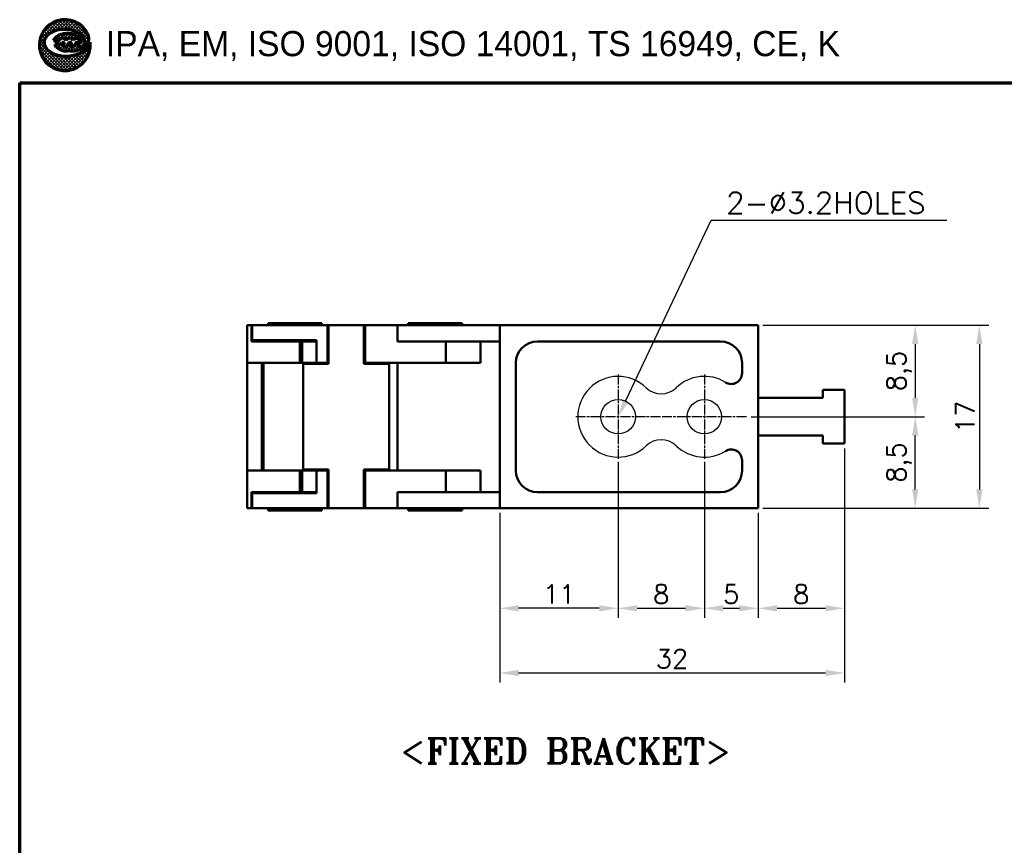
# Model space of a CAD drawing. Header units: millimetres. Extents: x 10 to 277, y 10 to 201.
# Tile 2 of 7: x 10 to 101, y 124 to 201. Entities that reach past the tile are written whole.
import ezdxf

# ---------------------------------------------------------------- set-up
doc = ezdxf.new("R2010")
doc.units = ezdxf.units.MM
doc.header["$LTSCALE"] = 0.3
doc.linetypes.add('CHAIN', pattern=[0.35429999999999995, 0.2362, -0.0295, 0.0591, -0.0295])
for name, color, linetype, lineweight in [('D', 7, 'Continuous', 25), ('경계(ISO)', 7, 'Continuous', 70), ('기호(ISO)', 7, 'Continuous', 25), ('스케치 형상(ISO)', 7, 'Continuous', 25), ('외형선(ISO)', 7, 'Continuous', 50), ('중심 표식(ISO)', 1, 'CHAIN', 25)]:
    doc.layers.add(name, color=color, linetype=linetype, lineweight=lineweight)
doc.layers.add('DIM', color=3, linetype='Continuous')
doc.styles.get("Standard").update_dxf_attribs({"font": 'romans.shx'})
doc.styles.add('주 문자 (ISO)', font='tahoma.ttf')
doc.styles.add('텍스트 스타일108', font='txt')
doc.styles.add('한신치수', font='RomanS.shx')
doc.dimstyles.new('ISO-25', dxfattribs={"dimscale": 0.7, "dimtxt": 2.5, "dimasz": 2.5, "dimexe": 1.25, "dimexo": 0.625, "dimtad": 1, "dimtxsty": 'Standard', "dimcen": 2.5, "dimclrt": 7, "dimadec": 0, "dimazin": 0, "dimtfac": 1, "dimtmove": 0, "dimatfit": 3, "dimfxl": 1, "dimarcsym": 0})
pattern_1 = [(45, (3.333332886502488, 3.333332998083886), (-0.1496709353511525, 0.1496709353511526), []), (135, (3.333332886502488, 3.333332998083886), (-0.1496709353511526, -0.1496709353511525), [])]

# ---------------------------------------------------------------- blocks, each defined once
blk = doc.blocks.new('FIX BRACKET')
at = {"layer": '기호(ISO)', "color": 2, "insert": (-25.48947811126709, 1.857273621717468), "char_height": 3.499999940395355, "attachment_point": 1, "style": '주 문자 (ISO)'}
blk.add_mtext('\\fRomanT|b0|i0;\\H3.5000;<FIXED BRACKET>', dxfattribs=at)
blk = doc.blocks.new('*D193')
at = {"layer": 'Defpoints', "color": 0, "transparency": 16777216}
for p in [(65.56675022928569, 159.7270577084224), (54.5667502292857, 155.1437243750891), (54.5667502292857, 145.8566280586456)]:
    blk.add_point(p, dxfattribs=at)
at = {"layer": 'DIM', "color": 0, "lineweight": -2, "transparency": 16777216}
for p, q in [((65.56675022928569, 159.2895577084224), (65.56675022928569, 144.9816280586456)), ((54.5667502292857, 154.7062243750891), (54.5667502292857, 144.9816280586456)), ((63.81675022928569, 145.8566280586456), (56.3167502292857, 145.8566280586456))]:
    blk.add_line(p, q, dxfattribs=at)
at = {"layer": 'DIM', "color": 0, "transparency": 16777216}
for points in [[(56.3167502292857, 146.1482947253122), (56.3167502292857, 145.5649613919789), (54.5667502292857, 145.8566280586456)], [(63.81675022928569, 146.1482947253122), (63.81675022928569, 145.5649613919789), (65.56675022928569, 145.8566280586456)]]:
    blk.add_solid(points, dxfattribs=at)
at = {"layer": 'DIM', "color": 7, "transparency": 16777216, "insert": (60.06675022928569, 147.1691280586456), "char_height": 1.75, "attachment_point": 5}
blk.add_mtext('11', dxfattribs=at)
blk = doc.blocks.new('*D194')
at = {"layer": 'Defpoints', "color": 0, "transparency": 16777216}
for p in [(65.56675022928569, 159.8937243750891), (73.56675022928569, 159.8937243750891), (73.56675022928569, 145.8566280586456)]:
    blk.add_point(p, dxfattribs=at)
at = {"layer": 'DIM', "color": 0, "lineweight": -2, "transparency": 16777216}
for p, q in [((65.56675022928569, 159.4562243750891), (65.56675022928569, 144.9816280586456)), ((73.56675022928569, 159.4562243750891), (73.56675022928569, 144.9816280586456)), ((67.31675022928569, 145.8566280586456), (71.81675022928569, 145.8566280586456))]:
    blk.add_line(p, q, dxfattribs=at)
at = {"layer": 'DIM', "color": 0, "transparency": 16777216}
for points in [[(67.31675022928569, 146.1482947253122), (67.31675022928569, 145.5649613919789), (65.56675022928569, 145.8566280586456)], [(71.81675022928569, 146.1482947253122), (71.81675022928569, 145.5649613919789), (73.56675022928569, 145.8566280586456)]]:
    blk.add_solid(points, dxfattribs=at)
at = {"layer": 'DIM', "color": 7, "transparency": 16777216, "insert": (69.56675022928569, 147.1691280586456), "char_height": 1.75, "attachment_point": 5}
blk.add_mtext('8', dxfattribs=at)
blk = doc.blocks.new('*D195')
at = {"layer": 'Defpoints', "color": 0, "transparency": 16777216}
for p in [(73.56675022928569, 159.7270577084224), (78.56675022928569, 155.1437243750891), (78.56675022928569, 145.8566280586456)]:
    blk.add_point(p, dxfattribs=at)
at = {"layer": 'DIM', "color": 0, "lineweight": -2, "transparency": 16777216}
for p, q in [((73.56675022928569, 159.2895577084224), (73.56675022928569, 144.9816280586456)), ((78.56675022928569, 154.7062243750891), (78.56675022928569, 144.9816280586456)), ((75.31675022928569, 145.8566280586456), (76.81675022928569, 145.8566280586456))]:
    blk.add_line(p, q, dxfattribs=at)
at = {"layer": 'DIM', "color": 0, "transparency": 16777216}
for points in [[(75.31675022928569, 146.1482947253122), (75.31675022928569, 145.5649613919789), (73.56675022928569, 145.8566280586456)], [(76.81675022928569, 146.1482947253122), (76.81675022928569, 145.5649613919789), (78.56675022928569, 145.8566280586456)]]:
    blk.add_solid(points, dxfattribs=at)
at = {"layer": 'DIM', "color": 7, "transparency": 16777216, "insert": (76.06675022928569, 147.1691280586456), "char_height": 1.75, "attachment_point": 5}
blk.add_mtext('5', dxfattribs=at)
blk = doc.blocks.new('*D196')
at = {"layer": 'Defpoints', "color": 0, "transparency": 16777216}
for p in [(78.56675022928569, 172.1437243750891), (77.48341689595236, 163.6437243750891), (93.14557835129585, 163.6437243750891)]:
    blk.add_point(p, dxfattribs=at)
at = {"layer": 'DIM', "color": 0, "lineweight": -2, "transparency": 16777216}
for p, q in [((79.00425022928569, 172.1437243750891), (94.02057835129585, 172.1437243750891)), ((93.14557835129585, 170.3937243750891), (93.14557835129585, 165.3937243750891)), ((77.92091689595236, 163.6437243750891), (94.02057835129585, 163.6437243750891))]:
    blk.add_line(p, q, dxfattribs=at)
at = {"layer": 'DIM', "color": 0, "transparency": 16777216}
for points in [[(92.85391168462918, 170.3937243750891), (93.43724501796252, 170.3937243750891), (93.14557835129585, 172.1437243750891)], [(92.85391168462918, 165.3937243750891), (93.43724501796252, 165.3937243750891), (93.14557835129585, 163.6437243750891)]]:
    blk.add_solid(points, dxfattribs=at)
at = {"layer": 'DIM', "color": 7, "transparency": 16777216, "insert": (91.66641168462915, 167.8937243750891), "char_height": 1.75, "attachment_point": 5, "rotation": 90}
blk.add_mtext('8,5', dxfattribs=at)
blk = doc.blocks.new('*D197')
at = {"layer": 'Defpoints', "color": 0, "transparency": 16777216}
for p in [(78.56675022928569, 163.6437243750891), (93.14557835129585, 163.6437243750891), (78.56675022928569, 155.1437243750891)]:
    blk.add_point(p, dxfattribs=at)
at = {"layer": 'DIM', "color": 0, "lineweight": -2, "transparency": 16777216}
for p, q in [((79.00425022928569, 163.6437243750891), (94.02057835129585, 163.6437243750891)), ((93.14557835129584, 156.8937243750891), (93.14557835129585, 161.8937243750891)), ((79.00425022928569, 155.1437243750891), (94.02057835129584, 155.1437243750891))]:
    blk.add_line(p, q, dxfattribs=at)
at = {"layer": 'DIM', "color": 0, "transparency": 16777216}
for points in [[(92.85391168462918, 161.8937243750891), (93.43724501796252, 161.8937243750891), (93.14557835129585, 163.6437243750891)], [(92.85391168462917, 156.8937243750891), (93.43724501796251, 156.8937243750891), (93.14557835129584, 155.1437243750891)]]:
    blk.add_solid(points, dxfattribs=at)
at = {"layer": 'DIM', "color": 7, "transparency": 16777216, "insert": (91.66641168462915, 159.3937243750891), "char_height": 1.75, "attachment_point": 5, "rotation": 90}
blk.add_mtext('8,5', dxfattribs=at)
blk = doc.blocks.new('*D198')
at = {"layer": 'Defpoints', "color": 0, "transparency": 16777216}
for p in [(78.56675022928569, 172.1437243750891), (78.56675022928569, 155.1437243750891), (99.10191766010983, 155.1437243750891)]:
    blk.add_point(p, dxfattribs=at)
at = {"layer": 'DIM', "color": 0, "lineweight": -2, "transparency": 16777216}
for p, q in [((79.00425022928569, 172.1437243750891), (99.97691766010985, 172.1437243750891)), ((99.10191766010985, 170.3937243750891), (99.10191766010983, 156.8937243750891)), ((79.00425022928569, 155.1437243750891), (99.97691766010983, 155.1437243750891))]:
    blk.add_line(p, q, dxfattribs=at)
at = {"layer": 'DIM', "color": 0, "transparency": 16777216}
for points in [[(98.81025099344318, 170.3937243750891), (99.39358432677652, 170.3937243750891), (99.10191766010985, 172.1437243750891)], [(98.81025099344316, 156.8937243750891), (99.3935843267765, 156.8937243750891), (99.10191766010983, 155.1437243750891)]]:
    blk.add_solid(points, dxfattribs=at)
at = {"layer": 'DIM', "color": 7, "transparency": 16777216, "insert": (97.78941766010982, 163.6437243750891), "char_height": 1.75, "attachment_point": 5, "rotation": 90}
blk.add_mtext('17', dxfattribs=at)
blk = doc.blocks.new('*D199')
at = {"layer": 'Defpoints', "color": 0, "transparency": 16777216}
for p in [(86.5667502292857, 161.1437243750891), (78.56675022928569, 155.1437243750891), (86.5667502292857, 145.8566280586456)]:
    blk.add_point(p, dxfattribs=at)
at = {"layer": 'DIM', "color": 0, "lineweight": -2, "transparency": 16777216}
for p, q in [((86.5667502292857, 160.7062243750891), (86.5667502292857, 144.9816280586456)), ((78.56675022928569, 154.7062243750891), (78.56675022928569, 144.9816280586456)), ((80.31675022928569, 145.8566280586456), (84.8167502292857, 145.8566280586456))]:
    blk.add_line(p, q, dxfattribs=at)
at = {"layer": 'DIM', "color": 0, "transparency": 16777216}
for points in [[(80.31675022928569, 146.1482947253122), (80.31675022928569, 145.5649613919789), (78.56675022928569, 145.8566280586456)], [(84.8167502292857, 146.1482947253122), (84.8167502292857, 145.5649613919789), (86.5667502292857, 145.8566280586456)]]:
    blk.add_solid(points, dxfattribs=at)
at = {"layer": 'DIM', "color": 7, "transparency": 16777216, "insert": (82.5667502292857, 147.1691280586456), "char_height": 1.75, "attachment_point": 5}
blk.add_mtext('8', dxfattribs=at)
blk = doc.blocks.new('*D200')
at = {"layer": 'Defpoints', "color": 0, "transparency": 16777216}
for p in [(86.5667502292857, 161.1437243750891), (54.5667502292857, 155.1437243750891), (86.5667502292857, 139.8485855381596)]:
    blk.add_point(p, dxfattribs=at)
at = {"layer": 'DIM', "color": 0, "lineweight": -2, "transparency": 16777216}
for p, q in [((86.5667502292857, 160.7062243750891), (86.5667502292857, 138.9735855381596)), ((54.5667502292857, 154.7062243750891), (54.5667502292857, 138.9735855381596)), ((56.3167502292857, 139.8485855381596), (84.8167502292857, 139.8485855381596))]:
    blk.add_line(p, q, dxfattribs=at)
at = {"layer": 'DIM', "color": 0, "transparency": 16777216}
for points in [[(56.3167502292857, 140.1402522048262), (56.3167502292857, 139.5569188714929), (54.5667502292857, 139.8485855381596)], [(84.8167502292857, 140.1402522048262), (84.8167502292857, 139.5569188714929), (86.5667502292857, 139.8485855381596)]]:
    blk.add_solid(points, dxfattribs=at)
at = {"layer": 'DIM', "color": 7, "transparency": 16777216, "insert": (70.5667502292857, 141.1610855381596), "char_height": 1.75, "attachment_point": 5}
blk.add_mtext('32', dxfattribs=at)

msp = doc.modelspace()

# ---------------------------------------------------------------- hatches: boundary and pattern name
at = {"layer": '경계(ISO)', "lineweight": 25}
h = msp.add_hatch(dxfattribs=at)
h.set_pattern_fill('ANSI37', color=256, scale=1.693333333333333, style=0)
h.set_pattern_definition(pattern_1)
edge = h.paths.add_edge_path()
edge.add_line((16.54031520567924, 198.421760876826), (16.53238017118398, 198.4138258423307))
edge.add_arc((15.43426188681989, 198.6206174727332), 1.117419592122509, 308.7112019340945, 349.3352671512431, ccw=False)
edge.add_arc((14.42298511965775, 199.8823915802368), 2.734439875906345, 285.46382553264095, 308.7112019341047, ccw=False)
edge.add_arc((14.28842020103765, 200.3688093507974), 3.239127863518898, 262.9720148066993, 285.4638255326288, ccw=False)
edge.add_arc((14.2080525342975, 199.7168997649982), 2.58228307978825, 233.28355094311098, 262.9720148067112, ccw=False)
edge.add_arc((13.27606561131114, 198.4672922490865), 1.023399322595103, 191.6245673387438, 233.2835509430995, ccw=False)
edge.add_arc((13.01811213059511, 198.4142267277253), 0.7600441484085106, 142.7466208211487, 191.6245673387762, ccw=False)
edge.add_arc((13.76174314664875, 197.8486873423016), 1.694293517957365, 113.76810811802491, 142.7466208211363, ccw=False)
edge.add_arc((14.09637483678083, 197.0888305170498), 2.524571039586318, 96.1155883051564, 113.76810811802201, ccw=False)
edge.add_arc((14.14348762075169, 196.6491173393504), 2.966800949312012, 76.12566468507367, 96.115588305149, ccw=False)
edge.add_arc((14.37089849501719, 197.5698103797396), 2.018438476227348, 46.815064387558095, 76.1256646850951, ccw=False)
edge.add_arc((15.14085383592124, 198.3901616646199), 0.8933573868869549, 0.5476667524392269, 46.81506438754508, ccw=False)
edge.add_arc((15.65221179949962, 198.3950496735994), 0.3819760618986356, -90, 0.5476667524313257, ccw=False)
edge.add_line((15.65221179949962, 198.0130736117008), (15.35577163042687, 198.0130736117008))
edge.add_line((15.35577163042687, 198.0130736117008), (15.49225487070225, 198.2000407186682))
edge.add_arc((15.34356364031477, 198.2575534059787), 0.1594264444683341, 338.8538918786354, 505.8085891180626)
edge.add_line((15.21169169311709, 198.3471445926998), (14.98473049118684, 198.0130736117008))
edge.add_line((14.98473049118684, 198.0130736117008), (14.68829032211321, 198.0130736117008))
edge.add_line((14.68829032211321, 198.0130736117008), (14.82477356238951, 198.2000407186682))
edge.add_arc((14.67425327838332, 198.2540117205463), 0.1599037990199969, 340.274045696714, 505.808589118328)
edge.add_line((14.54198648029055, 198.3438711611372), (14.317249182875, 198.0130736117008))
edge.add_line((14.317249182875, 198.0130736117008), (13.99528395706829, 198.0130736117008))
edge.add_line((13.99528395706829, 198.0130736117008), (14.14927428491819, 198.2240235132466))
edge.add_arc((14.01001725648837, 198.2456384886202), 0.1409245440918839, 351.1771591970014, 476.5650511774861)
edge.add_arc((13.67984426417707, 198.5720474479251), 0.3339370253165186, 270.5301886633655, 323.1301023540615, ccw=False)
edge.add_line((13.68293431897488, 198.2381247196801), (13.27576471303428, 198.2362408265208))
edge.add_arc((13.59345709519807, 198.2266028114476), 0.3178385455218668, 178.2623182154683, 231.3171514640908)
edge.add_arc((14.67868510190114, 199.5820201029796), 2.054178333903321, 231.3171514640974, 242.4725885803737)
edge.add_arc((14.34652470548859, 198.9446905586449), 1.33548543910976, 242.4725885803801, 275.756318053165)
edge.add_arc((14.5783309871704, 196.6451641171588), 0.9756952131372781, 86.25628827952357, 95.7563180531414, ccw=False)
edge.add_arc((14.79499037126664, 199.9563157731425), 2.342537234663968, 266.2562882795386, 298.2348941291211)
edge.add_arc((15.44098924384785, 198.7532928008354), 0.9770414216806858, 298.2348941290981, 385.769475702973)
edge.add_arc((14.19214356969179, 198.1503978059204), 2.363799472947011, 25.76947570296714, 366.5920624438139)
h = msp.add_hatch(dxfattribs=at)
h.set_pattern_fill('ANSI37', color=256, scale=1.693333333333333, style=0)
h.set_pattern_definition(pattern_1)
edge = h.paths.add_edge_path()
edge.add_line((15.41793356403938, 198.9553580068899), (15.2411215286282, 199.056648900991))
edge.add_line((15.2411215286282, 199.056648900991), (15.03474968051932, 199.1364233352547))
edge.add_line((15.03474968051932, 199.1364233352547), (14.80677515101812, 199.1914760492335))
edge.add_line((14.80677515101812, 199.1914760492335), (14.56490056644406, 199.2202229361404))
edge.add_line((14.56490056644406, 199.2202229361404), (14.31795731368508, 199.2212469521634))
edge.add_line((14.31795731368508, 199.2212469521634), (14.07556164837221, 199.1946394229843))
edge.add_line((14.07556164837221, 199.1946394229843), (13.8461841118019, 199.1414113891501))
edge.add_line((13.8461841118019, 199.1414113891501), (13.63856662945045, 199.0636308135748))
edge.add_line((13.63856662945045, 199.0636308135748), (13.45874067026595, 198.9636425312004))
edge.add_line((13.45874067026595, 198.9636425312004), (13.31486212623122, 198.8454959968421))
edge.add_line((13.31486212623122, 198.8454959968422), (13.21150508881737, 198.7133220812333))
edge.add_line((13.21150508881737, 198.7133220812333), (13.15254933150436, 198.5720599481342))
edge.add_line((13.15254933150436, 198.5720599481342), (13.54092836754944, 198.5720599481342))
edge.add_arc((13.5409283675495, 198.7781939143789), 0.2061339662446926, 270, 320.7035197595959)
edge.add_arc((13.97331862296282, 198.4792996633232), 0.3206180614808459, 103.32792332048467, 148.3279233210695, ccw=False)
edge.add_arc((13.97303541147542, 198.4804951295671), 0.3193895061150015, 18.736508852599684, 103.32792332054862, ccw=False)
edge.add_arc((14.63789858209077, 198.3865393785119), 0.4122679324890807, 106.526616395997, 151.5266163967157, ccw=False)
edge.add_arc((14.6203805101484, 198.4455786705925), 0.3506844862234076, 23.55147854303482, 106.5266163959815, ccw=False)
edge.add_line((14.9418534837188, 198.5857026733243), (14.9451716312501, 198.5890208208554))
edge.add_arc((15.26913994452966, 198.4061942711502), 0.3719959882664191, 62.412483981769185, 150.5624563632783, ccw=False)
edge.add_arc((15.23817003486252, 198.3469228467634), 0.4388707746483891, 8.858454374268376, 62.41248398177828, ccw=False)
edge.add_arc((15.69758719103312, 198.4185243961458), 0.02609256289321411, 188.8584543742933, 372.6514405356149)
edge.add_line((15.72304624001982, 198.4242391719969), (15.71469204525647, 198.5611452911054))
edge.add_line((15.71469204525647, 198.5611452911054), (15.65927072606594, 198.7028300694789))
edge.add_line((15.65927072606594, 198.7028300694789), (15.58382055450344, 198.8031247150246))
edge.add_line((15.58382055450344, 198.8031247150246), (15.50670053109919, 198.8802447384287))
edge.add_line((15.50670053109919, 198.8802447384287), (15.41793356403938, 198.9553580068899))

# ---------------------------------------------------------------- linework, layer by layer
at = {"color": 7}
for p, q in [((14.94185348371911, 198.5857026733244), (14.94517163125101, 198.5890208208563)), ((15.58382055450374, 198.8031247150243), (15.5067005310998, 198.8802447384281)), ((16.53238017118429, 198.4138258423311), (16.54031520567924, 198.4217608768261)), ((16.53865537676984, 198.4357577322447), (16.53662326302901, 198.4377898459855))]:
    msp.add_line(p, q, dxfattribs=at)
for centre in [(65.56675022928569, 163.6437243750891), (73.56675022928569, 163.6437243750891)]:
    msp.add_circle(centre, 1.6)
for centre, radius, start, end in [((65.56675022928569, 163.6437243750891), 3.75, 45.92079015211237, 314.0792098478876), ((73.56675022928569, 163.6437243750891), 3.75, 58.24313614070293, 134.0792098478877), ((69.56675022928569, 167.7744022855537), 2, 225.9207901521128, 314.0792098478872), ((69.56675022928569, 159.5130464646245), 2, 45.92079015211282, 134.0792098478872), ((73.56675022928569, 163.6437243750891), 3.75, 225.9207901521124, 301.7568638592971)]:
    msp.add_arc(centre, radius, start, end)
at = {"layer": 'D', "color": 7}
for p, q in [((13.21150508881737, 198.7133220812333), (13.15254933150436, 198.5720599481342)), ((13.15254933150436, 198.5720599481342), (13.54092836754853, 198.5720599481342)), ((13.31486212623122, 198.8454959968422), (13.21150508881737, 198.7133220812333)), ((13.45874067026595, 198.9636425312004), (13.31486212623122, 198.8454959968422)), ((13.63856662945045, 199.0636308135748), (13.45874067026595, 198.9636425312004)), ((13.8461841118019, 199.1414113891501), (13.63856662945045, 199.0636308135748)), ((14.07556164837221, 199.1946394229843), (13.8461841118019, 199.1414113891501)), ((14.31795731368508, 199.2212469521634), (14.07556164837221, 199.1946394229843)), ((14.56490056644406, 199.2202229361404), (14.31795731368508, 199.2212469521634)), ((14.80677515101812, 199.1914760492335), (14.56490056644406, 199.2202229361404)), ((15.03474968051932, 199.1364233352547), (14.80677515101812, 199.1914760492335)), ((15.2411215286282, 199.056648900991), (15.03474968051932, 199.1364233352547)), ((15.41793356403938, 198.9553580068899), (15.2411215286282, 199.056648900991)), ((15.55926608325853, 198.8357645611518), (15.41793356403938, 198.9553580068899)), ((15.65927072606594, 198.7028300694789), (15.55926608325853, 198.8357645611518)), ((15.71469204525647, 198.5611452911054), (15.65927072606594, 198.7028300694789)), ((15.72355220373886, 198.4159475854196), (15.71469204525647, 198.5611452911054)), ((13.27576471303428, 198.2362408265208), (13.67984426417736, 198.2381104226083)), ((14.1492742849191, 198.2240235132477), (13.99528395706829, 198.0130736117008)), ((13.99528395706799, 198.0130736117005), (14.14831942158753, 198.2227154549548)), ((13.99528395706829, 198.0130736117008), (14.317249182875, 198.0130736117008)), ((13.99528395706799, 198.0130736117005), (14.31724918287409, 198.0130736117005)), ((14.31724918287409, 198.0130736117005), (14.54198648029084, 198.3438711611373)), ((14.317249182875, 198.0130736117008), (14.54198648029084, 198.3438711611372)), ((14.82477356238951, 198.2000407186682), (14.68829032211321, 198.0130736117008)), ((14.68829032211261, 198.0130736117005), (14.8247735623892, 198.2000407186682)), ((14.68829032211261, 198.0130736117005), (14.98473049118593, 198.0130736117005)), ((14.68829032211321, 198.0130736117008), (14.98473049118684, 198.0130736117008)), ((14.98473049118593, 198.0130736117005), (15.21169169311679, 198.3471445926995)), ((14.98473049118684, 198.0130736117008), (15.21169169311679, 198.3471445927)), ((15.49225487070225, 198.2000407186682), (15.35577163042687, 198.0130736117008)), ((15.35577163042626, 198.0130736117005), (15.49225487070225, 198.2000407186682)), ((15.35577163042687, 198.0130736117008), (15.65221179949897, 198.0130736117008)), ((15.35577163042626, 198.0130736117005), (15.65221179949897, 198.0130736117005))]:
    msp.add_line(p, q, dxfattribs=at)
for centre, radius, start, end in [((14.19214356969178, 198.1503978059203), 2.363799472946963, 25.76947570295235, 187.1352691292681), ((13.76174314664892, 197.8486873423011), 1.694293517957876, 113.7681081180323, 142.7466208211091), ((14.09637483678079, 197.0888305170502), 2.524571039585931, 96.11558830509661, 113.7681081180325), ((14.14348762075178, 196.6491173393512), 2.966800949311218, 76.12566468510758, 96.1155883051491), ((14.37089849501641, 197.569810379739), 2.018438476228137, 46.81506438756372, 76.12566468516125), ((13.01811213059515, 198.414226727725), 0.7600441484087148, 142.7466208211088, 191.6245673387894), ((13.54092836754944, 198.7781939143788), 0.2061339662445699, 269.9999999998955, 320.7035197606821), ((13.97331862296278, 198.4792996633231), 0.3206180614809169, 103.327923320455, 148.3279233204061), ((13.97303541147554, 198.4804951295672), 0.3193895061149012, 18.73650885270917, 103.3279233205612), ((14.01001725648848, 198.2456384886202), 0.1409245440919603, 351.1771591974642, 116.5650511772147), ((14.63789858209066, 198.3865393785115), 0.4122679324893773, 106.5266163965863, 151.5266163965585), ((14.62038051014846, 198.4455786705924), 0.350684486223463, 23.08634033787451, 106.5266163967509), ((14.67425327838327, 198.2540117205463), 0.1599037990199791, 340.2740456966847, 145.808589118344), ((15.2691399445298, 198.4061942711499), 0.3719959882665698, 62.41248398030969, 152.4124839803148), ((15.24703609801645, 198.3463778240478), 0.3853332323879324, 142.8269931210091, 142.9647006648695), ((15.24703609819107, 198.3463778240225), 0.3853332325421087, 142.0988733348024, 142.8269931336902), ((15.34356364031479, 198.2575534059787), 0.1594264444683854, 338.8538918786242, 145.8085891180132), ((15.23817003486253, 198.3469228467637), 0.4388707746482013, 8.858454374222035, 62.41248398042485), ((15.65221179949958, 198.3950496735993), 0.3819760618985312, 269.9999999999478, 0.5476667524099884), ((15.69758719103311, 198.4185243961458), 0.02609256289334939, 188.8584543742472, 354.3324300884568), ((15.14085383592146, 198.3901616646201), 0.8933573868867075, 0.5476667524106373, 46.81506438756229), ((15.44098924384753, 198.7532928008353), 0.9770414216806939, 298.2348941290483, 25.76947570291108), ((15.43426188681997, 198.6206174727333), 1.117419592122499, 308.7112019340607, 350.9063464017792), ((13.27606561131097, 198.4672922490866), 1.023399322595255, 191.6245673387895, 233.2835509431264), ((14.20805253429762, 199.7168997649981), 2.58228307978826, 233.2835509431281, 262.9720148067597), ((13.59345709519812, 198.2266028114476), 0.3178385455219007, 178.2623182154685, 231.3171514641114), ((14.67868510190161, 199.5820201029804), 2.054178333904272, 231.317151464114, 242.4725885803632), ((13.67984426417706, 198.5720474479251), 0.3339370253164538, 270, 323.1301023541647), ((14.34652470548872, 198.9446905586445), 1.335485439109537, 242.4725885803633, 275.7563180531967), ((14.57833098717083, 196.6451641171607), 0.975695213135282, 86.25628827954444, 95.75631805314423), ((14.79499037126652, 199.9563157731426), 2.342537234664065, 266.2562882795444, 298.2348941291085), ((14.42298511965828, 199.8823915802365), 2.734439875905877, 285.4638255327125, 308.7112019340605), ((15.22703730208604, 198.336719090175), 0.01855205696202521, 137.4026501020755, 145.8085891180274), ((14.28842020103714, 200.3688093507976), 3.239127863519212, 262.9720148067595, 285.4638255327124)]:
    msp.add_arc(centre, radius, start, end, dxfattribs=at)
at = {"layer": '경계(ISO)'}
for p, q in [((13.21150508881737, 198.7133220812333), (13.15254933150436, 198.5720599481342)), ((13.15254933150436, 198.5720599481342), (13.54092836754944, 198.5720599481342)), ((13.31486212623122, 198.8454959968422), (13.21150508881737, 198.7133220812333)), ((13.45874067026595, 198.9636425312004), (13.31486212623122, 198.8454959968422)), ((13.63856662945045, 199.0636308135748), (13.45874067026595, 198.9636425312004)), ((13.8461841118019, 199.1414113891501), (13.63856662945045, 199.0636308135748)), ((14.07556164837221, 199.1946394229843), (13.8461841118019, 199.1414113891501)), ((14.31795731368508, 199.2212469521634), (14.07556164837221, 199.1946394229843)), ((14.56490056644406, 199.2202229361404), (14.31795731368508, 199.2212469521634)), ((14.80677515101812, 199.1914760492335), (14.56490056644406, 199.2202229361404)), ((15.03474968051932, 199.1364233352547), (14.80677515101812, 199.1914760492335)), ((14.94185348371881, 198.5857026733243), (14.9451716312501, 198.5890208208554)), ((15.2411215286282, 199.056648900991), (15.03474968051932, 199.1364233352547)), ((15.41793356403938, 198.9553580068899), (15.2411215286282, 199.056648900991)), ((15.50670053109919, 198.8802447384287), (15.41793356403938, 198.9553580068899)), ((15.58382055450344, 198.8031247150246), (15.50670053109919, 198.8802447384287)), ((15.65927072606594, 198.7028300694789), (15.58382055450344, 198.8031247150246)), ((15.71469204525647, 198.5611452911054), (15.65927072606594, 198.7028300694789)), ((15.72304624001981, 198.4242391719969), (15.71469204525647, 198.5611452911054)), ((16.54031520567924, 198.421760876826), (16.53238017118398, 198.4138258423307)), ((13.68293431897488, 198.2381247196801), (13.27576471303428, 198.2362408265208)), ((13.99528395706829, 198.0130736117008), (14.14927428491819, 198.2240235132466)), ((14.317249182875, 198.0130736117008), (13.99528395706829, 198.0130736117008)), ((14.54198648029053, 198.3438711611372), (14.317249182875, 198.0130736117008)), ((14.68829032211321, 198.0130736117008), (14.82477356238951, 198.2000407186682)), ((14.98473049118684, 198.0130736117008), (14.68829032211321, 198.0130736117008)), ((15.21169169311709, 198.3471445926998), (14.98473049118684, 198.0130736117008)), ((15.35577163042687, 198.0130736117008), (15.49225487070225, 198.2000407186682)), ((15.65221179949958, 198.0130736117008), (15.35577163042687, 198.0130736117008)), ((9.999999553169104, 194.6666663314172), (129.9999995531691, 194.6666663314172)), ((9.999999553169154, 9.999999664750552), (9.999999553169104, 194.6666663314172))]:
    msp.add_line(p, q, dxfattribs=at)
for centre, radius, start, end in [((14.19214356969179, 198.1503978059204), 2.363799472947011, 25.7694757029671, 187.135269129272), ((13.76174314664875, 197.8486873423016), 1.694293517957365, 113.7681081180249, 142.7466208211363), ((14.09637483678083, 197.0888305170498), 2.524571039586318, 96.11558830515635, 113.7681081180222), ((14.14348762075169, 196.6491173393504), 2.966800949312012, 76.12566468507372, 96.11558830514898), ((14.37089849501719, 197.5698103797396), 2.018438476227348, 46.81506438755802, 76.12566468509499), ((14.19214356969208, 198.1503978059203), 2.363799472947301, 187.1352691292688, 6.592062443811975), ((13.01811213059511, 198.4142267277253), 0.7600441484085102, 142.7466208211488, 191.6245673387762), ((13.5409283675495, 198.7781939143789), 0.2061339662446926, 270, 320.7035197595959), ((13.97331862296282, 198.4792996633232), 0.3206180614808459, 103.3279233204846, 148.3279233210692), ((13.97303541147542, 198.4804951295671), 0.3193895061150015, 18.73650885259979, 103.3279233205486), ((14.01001725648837, 198.2456384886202), 0.140924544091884, 351.1771591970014, 116.5650511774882), ((14.63789858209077, 198.3865393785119), 0.4122679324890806, 106.526616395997, 151.5266163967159), ((14.6203805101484, 198.4455786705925), 0.3506844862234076, 23.5514785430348, 106.5266163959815), ((14.67425327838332, 198.2540117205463), 0.1599037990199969, 340.274045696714, 145.808589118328), ((15.26913994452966, 198.4061942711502), 0.3719959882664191, 62.41248398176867, 150.5624563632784), ((15.34356364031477, 198.2575534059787), 0.1594264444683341, 338.8538918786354, 145.8085891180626), ((15.23817003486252, 198.3469228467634), 0.4388707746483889, 8.858454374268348, 62.41248398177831), ((15.65221179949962, 198.3950496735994), 0.3819760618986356, 270, 0.5476667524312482), ((15.69758719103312, 198.4185243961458), 0.02609256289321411, 188.8584543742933, 12.65144053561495), ((15.14085383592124, 198.3901616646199), 0.8933573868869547, 0.5476667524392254, 46.81506438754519), ((15.44098924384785, 198.7532928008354), 0.9770414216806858, 298.2348941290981, 25.769475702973), ((15.43426188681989, 198.6206174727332), 1.117419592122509, 308.7112019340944, 349.3352671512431), ((13.27606561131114, 198.4672922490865), 1.023399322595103, 191.6245673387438, 233.2835509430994), ((14.2080525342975, 199.7168997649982), 2.58228307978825, 233.283550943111, 262.972014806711), ((13.59345709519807, 198.2266028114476), 0.3178385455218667, 178.2623182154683, 231.3171514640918), ((14.67868510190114, 199.5820201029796), 2.054178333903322, 231.3171514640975, 242.4725885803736), ((13.67984426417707, 198.5720474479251), 0.3339370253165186, 270.5301886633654, 323.1301023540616), ((14.34652470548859, 198.9446905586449), 1.33548543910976, 242.4725885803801, 275.7563180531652), ((14.5783309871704, 196.6451641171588), 0.9756952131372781, 86.25628827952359, 95.7563180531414), ((14.79499037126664, 199.9563157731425), 2.342537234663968, 266.2562882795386, 298.2348941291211), ((14.42298511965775, 199.8823915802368), 2.734439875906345, 285.4638255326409, 308.7112019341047), ((14.28842020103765, 200.3688093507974), 3.239127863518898, 262.9720148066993, 285.4638255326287)]:
    msp.add_arc(centre, radius, start, end, dxfattribs=at)
at = {"layer": '기호(ISO)', "color": 3, "lineweight": 25}
msp.add_lwpolyline([(66.27981320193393, 165.1501502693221), (74.21315034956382, 181.9102191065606), (96.0702940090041, 181.9102191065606)], dxfattribs=at)
msp.add_solid([(66.53088418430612, 165.0313064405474), (65.5667502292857, 163.6437243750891), (66.02874221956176, 165.2689940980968)], dxfattribs=at)
at = {"layer": '스케치 형상(ISO)', "lineweight": 50}
for p, q in [((58.06675022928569, 170.6437243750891), (75.06675022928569, 170.6437243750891)), ((56.0667502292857, 158.6437243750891), (56.0667502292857, 168.6437243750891)), ((77.06675022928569, 168.6437243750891), (77.06675022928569, 167.68259798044)), ((77.06675022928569, 159.6048507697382), (77.06675022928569, 158.6437243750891)), ((75.0667502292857, 156.6437243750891), (58.0667502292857, 156.6437243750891))]:
    msp.add_line(p, q, dxfattribs=at)
for centre, radius, start, end in [((58.06675022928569, 168.6437243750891), 1.999999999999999, 90, 180), ((75.0667502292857, 168.6437243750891), 2, 0, 90), ((76.06675022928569, 167.68259798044), 1.000000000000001, 238.2431361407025, 0), ((76.06675022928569, 159.6048507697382), 1.000000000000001, 0, 121.7568638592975), ((58.06675022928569, 158.6437243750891), 1.999999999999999, 180, 270), ((75.0667502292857, 158.6437243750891), 1.999999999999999, 270, 0)]:
    msp.add_arc(centre, radius, start, end, dxfattribs=at)
at = {"layer": '외형선(ISO)'}
for p, q in [((31.53054311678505, 172.1437243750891), (31.11816647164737, 172.1437243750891)), ((31.11816647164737, 168.6437243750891), (31.11816647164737, 172.1437243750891)), ((31.53054311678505, 172.1437243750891), (31.57693268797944, 172.1437243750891)), ((31.53054311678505, 170.6437243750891), (31.53054311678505, 172.1437243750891)), ((31.57693268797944, 172.1437243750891), (31.57693268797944, 170.6437243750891)), ((31.57693268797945, 172.1437243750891), (35.5667502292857, 172.1437243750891)), ((33.0667502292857, 172.3437243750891), (38.0667502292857, 172.3437243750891)), ((33.0667502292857, 172.1437243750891), (33.0667502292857, 172.3437243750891)), ((38.5667502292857, 172.1437243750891), (35.5667502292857, 172.1437243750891)), ((38.0667502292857, 172.1437243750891), (38.0667502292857, 172.3437243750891)), ((38.5667502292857, 172.1437243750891), (38.66675022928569, 172.1437243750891)), ((38.5667502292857, 168.6437243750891), (38.5667502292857, 172.1437243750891)), ((41.96675022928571, 172.1437243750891), (38.66675022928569, 172.1437243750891)), ((38.6667502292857, 171.2937243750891), (38.6667502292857, 172.1437243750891)), ((41.96675022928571, 172.1437243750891), (41.96675022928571, 171.2937243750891)), ((41.96675022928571, 172.1437243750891), (42.0667502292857, 172.1437243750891)), ((45.0667502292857, 172.1437243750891), (42.0667502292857, 172.1437243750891)), ((42.0667502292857, 172.1437243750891), (42.0667502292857, 168.6437243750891)), ((45.0667502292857, 170.6437243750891), (45.0667502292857, 172.1437243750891)), ((45.0667502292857, 172.1437243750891), (48.5667502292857, 172.1437243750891)), ((46.0667502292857, 172.3437243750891), (51.0667502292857, 172.3437243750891)), ((46.0667502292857, 172.1437243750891), (46.0667502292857, 172.3437243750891)), ((54.5667502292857, 172.1437243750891), (48.5667502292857, 172.1437243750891)), ((51.0667502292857, 172.1437243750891), (51.0667502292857, 172.3437243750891)), ((78.56675022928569, 172.1437243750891), (54.5667502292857, 172.1437243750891)), ((54.5667502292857, 155.1437243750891), (54.5667502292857, 172.1437243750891)), ((78.56675022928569, 172.1437243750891), (78.56675022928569, 155.1437243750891)), ((38.66675022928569, 171.2937243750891), (38.66675022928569, 168.5437243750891)), ((41.96675022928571, 168.5437243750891), (41.96675022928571, 171.2937243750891)), ((35.01984440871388, 170.6437243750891), (31.53054311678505, 170.6437243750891)), ((35.5667502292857, 170.7437243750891), (31.57693268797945, 170.7437243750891)), ((32.5779651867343, 170.6437243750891), (32.5779651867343, 170.7437243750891)), ((32.62435475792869, 170.6437243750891), (32.62435475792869, 170.7437243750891)), ((33.0667502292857, 170.6437243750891), (33.0667502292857, 170.7437243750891)), ((35.01984440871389, 170.6437243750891), (36.02239707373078, 170.6437243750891)), ((35.5667502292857, 170.7437243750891), (37.56675022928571, 170.7437243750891)), ((36.02239707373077, 168.6437243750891), (36.02239707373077, 170.6437243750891)), ((36.02239707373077, 170.6437243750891), (36.22090209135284, 170.6437243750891)), ((37.5667502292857, 170.6437243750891), (36.22090209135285, 170.6437243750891)), ((36.22090209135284, 170.6437243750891), (36.22090209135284, 168.6437243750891)), ((37.56675022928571, 170.7437243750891), (37.5667502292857, 168.6437243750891)), ((38.66675022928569, 170.7437243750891), (38.5667502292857, 170.7437243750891)), ((38.66675022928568, 170.6437243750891), (38.5667502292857, 170.6437243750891)), ((48.5667502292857, 170.6437243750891), (45.0667502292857, 170.6437243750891)), ((48.5667502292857, 170.6437243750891), (54.5667502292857, 170.6437243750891)), ((49.5667502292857, 168.6437243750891), (49.5667502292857, 170.6437243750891)), ((52.79536702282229, 170.6437243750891), (52.79536702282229, 168.6437243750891)), ((31.11816647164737, 168.6437243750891), (35.01984440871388, 168.6437243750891)), ((31.11816647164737, 158.6437243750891), (31.11816647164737, 168.6437243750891)), ((32.46809595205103, 158.6437243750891), (32.46809595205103, 168.6437243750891)), ((32.62435475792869, 158.6437243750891), (32.62435475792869, 168.6437243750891)), ((36.02239707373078, 168.6437243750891), (35.01984440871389, 168.6437243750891)), ((36.22090209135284, 168.6437243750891), (36.02239707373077, 168.6437243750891)), ((36.22090209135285, 168.6437243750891), (37.5667502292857, 168.6437243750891)), ((38.66675022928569, 168.5437243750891), (36.3167502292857, 168.5437243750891)), ((36.3167502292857, 158.7437243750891), (36.3167502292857, 168.5437243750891)), ((37.5667502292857, 168.6437243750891), (38.5667502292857, 168.6437243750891)), ((37.5667502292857, 168.5437243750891), (37.5667502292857, 168.6437243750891)), ((38.56675022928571, 168.6437243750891), (38.6667502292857, 168.6437243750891)), ((42.0667502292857, 168.6437243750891), (41.96675022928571, 168.6437243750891)), ((44.3167502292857, 168.5437243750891), (41.96675022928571, 168.5437243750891)), ((42.0667502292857, 168.6437243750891), (48.5667502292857, 168.6437243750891)), ((44.3167502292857, 158.7437243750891), (44.3167502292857, 168.5437243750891)), ((45.0667502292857, 158.6437243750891), (45.0667502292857, 168.6437243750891)), ((49.56675022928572, 168.6437243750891), (48.5667502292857, 168.6437243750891)), ((49.5667502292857, 168.6437243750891), (52.79536702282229, 168.6437243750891)), ((84.56675022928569, 165.3937243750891), (84.56675022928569, 166.1437243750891)), ((84.56675022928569, 166.1437243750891), (86.5667502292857, 166.1437243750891)), ((86.5667502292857, 166.1437243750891), (86.5667502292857, 161.1437243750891)), ((78.56675022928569, 165.3937243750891), (84.56675022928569, 165.3937243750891)), ((84.56675022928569, 161.8937243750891), (78.56675022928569, 161.8937243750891)), ((84.56675022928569, 161.1437243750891), (84.56675022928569, 161.8937243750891)), ((86.5667502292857, 161.1437243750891), (84.56675022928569, 161.1437243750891)), ((31.11816647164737, 158.6437243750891), (35.01984440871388, 158.6437243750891)), ((31.11816647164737, 155.1437243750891), (31.11816647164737, 158.6437243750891)), ((36.02239707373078, 158.6437243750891), (35.01984440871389, 158.6437243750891)), ((36.02239707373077, 158.6437243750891), (36.02239707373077, 156.6437243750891)), ((36.22090209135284, 158.6437243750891), (36.02239707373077, 158.6437243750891)), ((36.22090209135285, 158.6437243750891), (37.5667502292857, 158.6437243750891)), ((36.22090209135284, 156.6437243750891), (36.22090209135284, 158.6437243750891)), ((38.66675022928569, 158.7437243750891), (36.3167502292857, 158.7437243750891)), ((37.5667502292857, 158.6437243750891), (37.5667502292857, 158.7437243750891)), ((37.5667502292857, 158.6437243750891), (38.5667502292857, 158.6437243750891)), ((37.56675022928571, 156.5437243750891), (37.5667502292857, 158.6437243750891)), ((38.5667502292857, 158.6437243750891), (38.5667502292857, 155.1437243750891)), ((38.56675022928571, 158.6437243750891), (38.6667502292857, 158.6437243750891)), ((38.66675022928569, 155.9937243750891), (38.66675022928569, 158.7437243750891)), ((41.96675022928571, 158.7437243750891), (41.96675022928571, 155.9937243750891)), ((44.3167502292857, 158.7437243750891), (41.96675022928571, 158.7437243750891)), ((42.0667502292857, 158.6437243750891), (41.96675022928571, 158.6437243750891)), ((42.0667502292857, 155.1437243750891), (42.0667502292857, 158.6437243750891)), ((42.0667502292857, 158.6437243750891), (48.5667502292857, 158.6437243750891)), ((49.56675022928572, 158.6437243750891), (48.5667502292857, 158.6437243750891)), ((49.5667502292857, 158.6437243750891), (49.5667502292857, 156.6437243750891)), ((49.5667502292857, 158.6437243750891), (52.79536702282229, 158.6437243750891)), ((52.79536702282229, 156.6437243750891), (52.79536702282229, 158.6437243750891)), ((31.53054311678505, 156.6437243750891), (31.53054311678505, 155.1437243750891)), ((35.01984440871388, 156.6437243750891), (31.53054311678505, 156.6437243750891)), ((31.57693268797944, 155.1437243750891), (31.57693268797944, 156.6437243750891)), ((35.5667502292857, 156.5437243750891), (31.57693268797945, 156.5437243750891)), ((32.5779651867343, 156.6437243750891), (32.5779651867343, 156.5437243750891)), ((32.62435475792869, 156.5437243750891), (32.62435475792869, 156.6437243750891)), ((33.0667502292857, 156.5437243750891), (33.0667502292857, 156.6437243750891)), ((35.01984440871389, 156.6437243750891), (36.02239707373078, 156.6437243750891)), ((35.5667502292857, 156.5437243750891), (37.56675022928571, 156.5437243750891)), ((36.02239707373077, 156.6437243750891), (36.22090209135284, 156.6437243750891)), ((37.5667502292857, 156.6437243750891), (36.22090209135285, 156.6437243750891)), ((38.66675022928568, 156.6437243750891), (38.5667502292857, 156.6437243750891)), ((38.66675022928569, 156.5437243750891), (38.5667502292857, 156.5437243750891)), ((45.0667502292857, 156.6437243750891), (45.0667502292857, 155.1437243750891)), ((48.5667502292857, 156.6437243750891), (45.0667502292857, 156.6437243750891)), ((48.5667502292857, 156.6437243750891), (54.5667502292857, 156.6437243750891)), ((38.6667502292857, 155.9937243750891), (38.6667502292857, 155.1437243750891)), ((41.96675022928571, 155.1437243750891), (41.96675022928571, 155.9937243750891)), ((31.53054311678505, 155.1437243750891), (31.11816647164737, 155.1437243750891)), ((31.53054311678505, 155.1437243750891), (31.57693268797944, 155.1437243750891)), ((31.57693268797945, 155.1437243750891), (35.5667502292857, 155.1437243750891)), ((33.0667502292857, 154.9437243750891), (33.0667502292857, 155.1437243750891)), ((33.0667502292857, 154.9437243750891), (38.0667502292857, 154.9437243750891)), ((38.5667502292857, 155.1437243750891), (35.5667502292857, 155.1437243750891)), ((38.0667502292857, 154.9437243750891), (38.0667502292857, 155.1437243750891)), ((38.5667502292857, 155.1437243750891), (38.66675022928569, 155.1437243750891)), ((41.96675022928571, 155.1437243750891), (38.66675022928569, 155.1437243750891)), ((41.96675022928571, 155.1437243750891), (42.0667502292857, 155.1437243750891)), ((45.0667502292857, 155.1437243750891), (42.0667502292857, 155.1437243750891)), ((45.0667502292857, 155.1437243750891), (48.5667502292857, 155.1437243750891)), ((46.0667502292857, 154.9437243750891), (46.0667502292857, 155.1437243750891)), ((46.0667502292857, 154.9437243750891), (51.0667502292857, 154.9437243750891)), ((54.5667502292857, 155.1437243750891), (48.5667502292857, 155.1437243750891)), ((51.0667502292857, 154.9437243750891), (51.0667502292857, 155.1437243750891)), ((78.56675022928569, 155.1437243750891), (54.5667502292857, 155.1437243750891))]:
    msp.add_line(p, q, dxfattribs=at)
at = {"layer": '중심 표식(ISO)', "linetype": 'CHAIN', "ltscale": 13.05658721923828}
for p, q in [((65.56675022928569, 167.5603910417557), (65.56675022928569, 159.7270577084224)), ((73.56675022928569, 167.5603910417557), (73.56675022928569, 159.7270577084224)), ((69.48341689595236, 163.6437243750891), (61.65008356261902, 163.6437243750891)), ((77.48341689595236, 163.6437243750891), (69.65008356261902, 163.6437243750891))]:
    msp.add_line(p, q, dxfattribs=at)

# ---------------------------------------------------------------- block references
at = {"xscale": 0.6666666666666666, "yscale": 0.6666666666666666, "zscale": 0.6666666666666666}
msp.add_blockref('FIX BRACKET', (62.30569390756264, 132.5448892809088), dxfattribs=at)

# ---------------------------------------------------------------- texts
at = {"layer": '경계(ISO)', "insert": (17.99999955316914, 196.6926066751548), "char_height": 2.333333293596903, "attachment_point": 7, "style": '텍스트 스타일108'}
msp.add_mtext('IPA, EM, ISO 9001, ISO 14001, TS 16949, CE, K', dxfattribs=at)
at = {"layer": '기호(ISO)', "style": '한신치수'}
msp.add_text('2-Ø3.2HOLES', height=2.000000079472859, dxfattribs=at).set_placement((75.59410271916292, 182.5087547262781))

# ---------------------------------------------------------------- dimensions: what is measured, and where the dimension line sits
at = {"layer": 'DIM'}
for base, p1, p2, picture, middle in [((93.14557835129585, 163.6437243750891), (78.56675022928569, 172.1437243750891), (77.48341689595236, 163.6437243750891), '*D196', (91.66641168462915, 167.8937243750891)), ((99.10191766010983, 155.1437243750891), (78.56675022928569, 172.1437243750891), (78.56675022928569, 155.1437243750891), '*D198', (97.78941766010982, 163.6437243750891)), ((93.14557835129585, 163.6437243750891), (78.56675022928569, 155.1437243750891), (78.56675022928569, 163.6437243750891), '*D197', (91.66641168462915, 159.3937243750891))]:
    dim = msp.add_linear_dim(base=base, p1=p1, p2=p2, angle=90, dimstyle='ISO-25', dxfattribs=at)
    dim.commit()
    dim.dimension.update_dxf_attribs({"geometry": picture, "text_midpoint": middle})
for base, p1, p2, picture, middle in [((86.5667502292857, 139.8485855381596), (54.5667502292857, 155.1437243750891), (86.5667502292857, 161.1437243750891), '*D200', (70.5667502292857, 141.1610855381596)), ((86.5667502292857, 145.8566280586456), (78.56675022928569, 155.1437243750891), (86.5667502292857, 161.1437243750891), '*D199', (82.5667502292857, 147.1691280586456)), ((54.5667502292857, 145.8566280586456), (65.56675022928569, 159.7270577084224), (54.5667502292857, 155.1437243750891), '*D193', (60.06675022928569, 147.1691280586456)), ((73.56675022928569, 145.8566280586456), (65.56675022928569, 159.8937243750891), (73.56675022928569, 159.8937243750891), '*D194', (69.56675022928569, 147.1691280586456)), ((78.56675022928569, 145.8566280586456), (73.56675022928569, 159.7270577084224), (78.56675022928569, 155.1437243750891), '*D195', (76.06675022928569, 147.1691280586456))]:
    dim = msp.add_linear_dim(base=base, p1=p1, p2=p2, dimstyle='ISO-25', dxfattribs=at)
    dim.commit()
    dim.dimension.update_dxf_attribs({"geometry": picture, "text_midpoint": middle})

doc.saveas('drawing.dxf')
